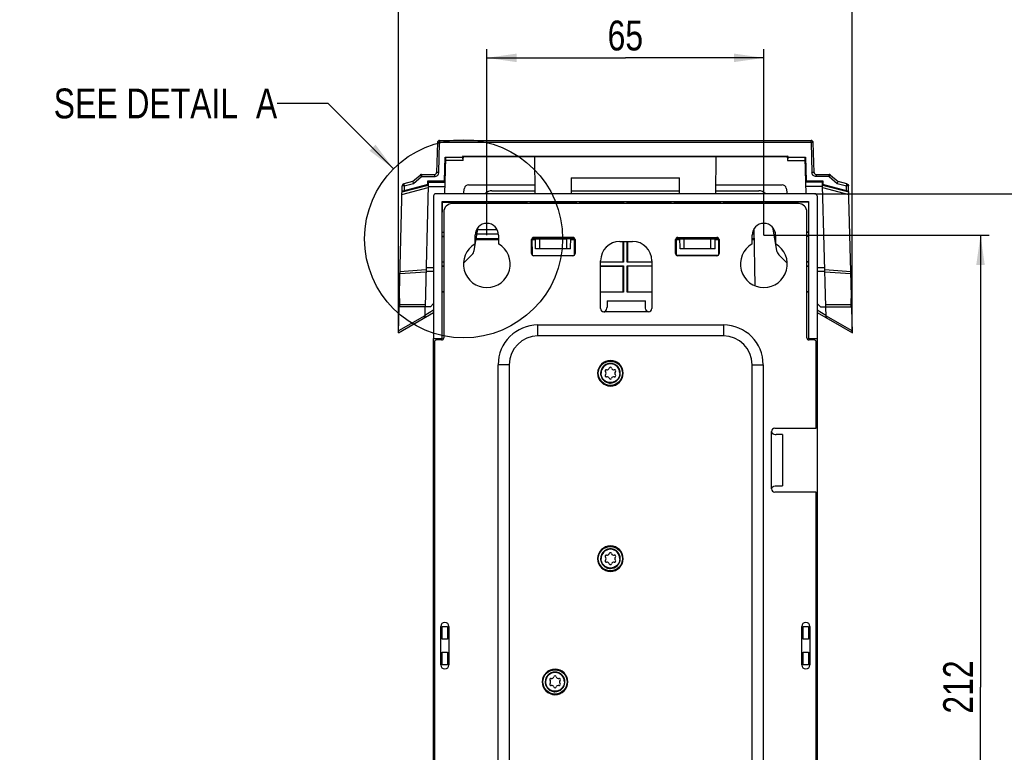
# Model space of a CAD drawing. Header units: millimetres. Extents: x 0 to 594, y 0 to 420.
# Tile 47 of 49: x 415 to 531, y 246 to 332. Entities that reach past the tile are written whole.
import ezdxf

# ---------------------------------------------------------------- set-up
doc = ezdxf.new("R2010")
doc.units = ezdxf.units.MM
doc.header["$LTSCALE"] = 32.67
doc.layers.get('0').update_dxf_attribs({"linetype": 'CONTINUOUS'})
doc.styles.get("Standard").update_dxf_attribs({"font": 'txt', "width": 0.8})
doc.dimstyles.new('DIMSTYLE_2', dxfattribs={"dimtxt": 3.5, "dimasz": 3.5, "dimexe": 1, "dimexo": 0, "dimgap": 0.875, "dimtad": 1, "dimlfac": 2, "dimdsep": 46, "dimtxsty": 'STANDARD', "dimblk": '_FILLED', "dimblk1": '_FILLED', "dimblk2": '_FILLED', "dimcen": 0.09, "dimclrt": 5, "dimadec": 0, "dimazin": 0, "dimtp": 0.5, "dimtm": 0.5, "dimtfac": 1, "dimtofl": 0, "dimtmove": 0, "dimatfit": 3, "dimldrblk": '_FILLED', "dimfxl": 1, "dimtolj": 1, "dimarcsym": 0})
doc.dimstyles.new('DIMSTYLE_3', dxfattribs={"dimtxt": 3.5, "dimasz": 3.5, "dimexe": 1, "dimexo": 0, "dimgap": 0.875, "dimtad": 1, "dimdec": 0, "dimlfac": 2, "dimdsep": 46, "dimtxsty": 'STANDARD', "dimblk": '_FILLED', "dimblk1": '_FILLED', "dimblk2": '_FILLED', "dimcen": 0.09, "dimclrt": 5, "dimadec": 0, "dimazin": 0, "dimtp": 0.5, "dimtm": 0.5, "dimtfac": 1, "dimtdec": 0, "dimtofl": 0, "dimtmove": 0, "dimatfit": 3, "dimldrblk": '_FILLED', "dimfxl": 1, "dimtolj": 1, "dimarcsym": 0})
doc.dimstyles.new('DIMSTYLE_4', dxfattribs={"dimtxt": 3.5, "dimasz": 3.5, "dimexe": 1, "dimexo": 0, "dimgap": 0.875, "dimtad": 1, "dimlfac": 2, "dimdsep": 46, "dimtxsty": 'STANDARD', "dimblk": '_FILLED', "dimblk1": '_FILLED', "dimblk2": '_FILLED', "dimcen": 0.09, "dimclrt": 5, "dimadec": 0, "dimazin": 0, "dimtp": 0.3, "dimtm": 0.3, "dimtfac": 1, "dimtofl": 0, "dimtmove": 0, "dimatfit": 3, "dimldrblk": '_FILLED', "dimfxl": 1, "dimtolj": 1, "dimarcsym": 0})
doc.dimstyles.new('DIMSTYLE_5', dxfattribs={"dimtxt": 3.5, "dimasz": 3.5, "dimexe": 1, "dimexo": 0, "dimgap": 0.875, "dimtad": 1, "dimdec": 0, "dimlfac": 2, "dimdsep": 46, "dimtxsty": 'STANDARD', "dimblk": '_FILLED', "dimblk1": '_FILLED', "dimblk2": '_FILLED', "dimcen": 0.09, "dimclrt": 5, "dimadec": 0, "dimazin": 0, "dimtp": 0.3, "dimtm": 0.3, "dimtfac": 1, "dimtdec": 0, "dimtofl": 0, "dimtmove": 0, "dimatfit": 3, "dimldrblk": '_FILLED', "dimfxl": 1, "dimtolj": 1, "dimarcsym": 0})
doc.dimstyles.get("Standard").update_dxf_attribs({"dimtxt": 3.5, "dimasz": 3.5, "dimexe": 1, "dimexo": 0, "dimtad": 1, "dimdsep": 46, "dimtxsty": 'STANDARD', "dimblk": '_FILLED', "dimblk1": '_FILLED', "dimblk2": '_FILLED', "dimcen": 0.09, "dimclrt": 5, "dimadec": 0, "dimazin": 0, "dimtol": 1, "dimtp": 0.01, "dimtm": 0.01, "dimtfac": 1, "dimtofl": 0, "dimtmove": 0, "dimatfit": 3, "dimldrblk": '_FILLED', "dimfxl": 1, "dimtolj": 1, "dimarcsym": 0})

# ---------------------------------------------------------------- blocks, each defined once
blk = doc.blocks.new('_FILLED')
at = {"color": 0, "linetype": 'BYBLOCK'}
blk.add_solid([(0, 0), (-1, 0.143), (-1, -0.143)], dxfattribs=at)
blk = doc.blocks.new('*D6')
at = {"color": 2, "linetype": 'CONTINUOUS'}
for p, q in [((508.3, 311.44), (539.96, 311.44)), ((538.96, 311.44), (538.96, 254.77)), ((538.96, 198.09), (538.96, 254.77)), ((500.43, 198.09), (539.96, 198.09))]:
    blk.add_line(p, q, dxfattribs=at)
at = {"color": 2, "linetype": 'CONTINUOUS', "xscale": 3.5, "yscale": 3.5, "zscale": 3.5}
for p, rotation in [((538.96, 311.44), 90), ((538.96, 198.09), 270)]:
    blk.add_blockref('_FILLED', p, dxfattribs=dict(at, rotation=rotation))
at = {"color": 5, "linetype": 'CONTINUOUS', "insert": (534.59, 254.77), "char_height": 3.5, "width": 8.4, "attachment_point": 2, "rotation": 90, "line_spacing_factor": 0.9}
blk.add_mtext('227', dxfattribs=at)
blk = doc.blocks.new('*D7')
at = {"color": 2, "linetype": 'CONTINUOUS'}
for p, q in [((502.3, 306.59), (528.72, 306.59)), ((527.72, 306.59), (527.72, 253.59)), ((527.72, 200.59), (527.72, 253.59)), ((502.3, 200.59), (528.72, 200.59))]:
    blk.add_line(p, q, dxfattribs=at)
at = {"color": 2, "linetype": 'CONTINUOUS', "xscale": 3.5, "yscale": 3.5, "zscale": 3.5}
for p, rotation in [((527.72, 306.59), 90), ((527.72, 200.59), 270)]:
    blk.add_blockref('_FILLED', p, dxfattribs=dict(at, rotation=rotation))
at = {"color": 5, "linetype": 'CONTINUOUS', "insert": (523.34, 253.59), "char_height": 3.5, "width": 8.4, "attachment_point": 2, "rotation": 90, "line_spacing_factor": 0.9}
blk.add_mtext('212', dxfattribs=at)
blk = doc.blocks.new('*D8')
at = {"color": 2, "linetype": 'CONTINUOUS'}
for p, q in [((469.8, 306.59), (469.8, 328.38)), ((502.3, 306.59), (502.3, 328.38)), ((469.8, 327.38), (486.05, 327.38)), ((502.3, 327.38), (486.05, 327.38))]:
    blk.add_line(p, q, dxfattribs=at)
at = {"color": 2, "linetype": 'CONTINUOUS', "xscale": 3.5, "yscale": 3.5, "zscale": 3.5, "rotation": 180}
blk.add_blockref('_FILLED', (469.8, 327.38), dxfattribs=at)
at = {"color": 2, "linetype": 'CONTINUOUS', "xscale": 3.5, "yscale": 3.5, "zscale": 3.5}
blk.add_blockref('_FILLED', (502.3, 327.38), dxfattribs=at)
at = {"color": 5, "linetype": 'CONTINUOUS', "insert": (486.05, 331.75), "char_height": 3.5, "width": 5.6, "attachment_point": 2, "line_spacing_factor": 0.9}
blk.add_mtext('65', dxfattribs=at)
blk = doc.blocks.new('*D9')
at = {"color": 2, "linetype": 'CONTINUOUS'}
for p, q in [((459.42, 295.12), (459.42, 338.16)), ((512.68, 295.12), (512.68, 338.16)), ((459.42, 337.16), (486.05, 337.16)), ((512.68, 337.16), (486.05, 337.16))]:
    blk.add_line(p, q, dxfattribs=at)
at = {"color": 2, "linetype": 'CONTINUOUS', "xscale": 3.5, "yscale": 3.5, "zscale": 3.5, "rotation": 180}
blk.add_blockref('_FILLED', (459.42, 337.16), dxfattribs=at)
at = {"color": 2, "linetype": 'CONTINUOUS', "xscale": 3.5, "yscale": 3.5, "zscale": 3.5}
blk.add_blockref('_FILLED', (512.68, 337.16), dxfattribs=at)
at = {"color": 5, "linetype": 'CONTINUOUS', "insert": (486.05, 341.54), "char_height": 3.5, "width": 8.4, "attachment_point": 2, "line_spacing_factor": 0.9}
blk.add_mtext('107', dxfattribs=at)

msp = doc.modelspace()

# ---------------------------------------------------------------- linework, layer by layer
at = {"color": 9, "linetype": 'CONTINUOUS'}
for p, q in [((464.2535, 317.6932), (464.2535, 317.4476)), ((507.8499, 317.4476), (507.8499, 317.6932)), ((464.1615, 313.9345), (464.2535, 317.4476)), ((507.8499, 317.4476), (464.2535, 317.4476)), ((507.8499, 317.4476), (507.9419, 313.9345)), ((461.2039, 312.6616), (462.1425, 313.4476)), ((462.1425, 313.6931), (462.1425, 313.4476)), ((462.1425, 313.4476), (463.6617, 313.4476)), ((463.6617, 313.6931), (463.6617, 313.4476)), ((508.4417, 313.6931), (508.4417, 313.4476)), ((509.9608, 313.4476), (508.4417, 313.4476)), ((509.9608, 313.4476), (509.9608, 313.6931)), ((509.9608, 313.4476), (510.8995, 312.6616)), ((459.844, 311.3559), (462.9172, 312.1625)), ((462.9244, 312.4158), (459.8506, 311.609)), ((460.1206, 312.3713), (460.1055, 311.7965)), ((460.1206, 312.3713), (461.2039, 312.6616)), ((462.9207, 312.2974), (464.8683, 312.2974)), ((462.9347, 312.818), (464.8823, 312.818)), ((509.1687, 312.818), (507.221, 312.818)), ((509.1827, 312.2974), (507.2351, 312.2974)), ((512.2528, 311.609), (509.1792, 312.4157)), ((509.1861, 312.1625), (512.2594, 311.3559)), ((510.8995, 312.6616), (511.9828, 312.3713)), ((511.9979, 311.7965), (511.9828, 312.3713)), ((479.6431, 306.2262), (475.5104, 306.2262)), ((476.0209, 304.9932), (476.0107, 306.159)), ((479.1427, 306.159), (479.1325, 304.9932)), ((492.4604, 306.2262), (496.5931, 306.2262)), ((492.9709, 304.9932), (492.9607, 306.159)), ((496.0825, 304.9932), (496.0927, 306.159)), ((463.5517, 302.7427), (462.6693, 302.7427)), ((509.4341, 302.7427), (508.5517, 302.7427)), ((459.6009, 302.0731), (462.6579, 302.3019)), ((462.6633, 302.5083), (459.6063, 302.2795)), ((463.5517, 302.3162), (462.6581, 302.3162)), ((509.4453, 302.3162), (508.5517, 302.3162)), ((512.4971, 302.2795), (509.4401, 302.5083)), ((509.4455, 302.3019), (512.5025, 302.0731)), ((462.5564, 298.4306), (459.5979, 298.4306)), ((512.5055, 298.4306), (509.5469, 298.4306)), ((462.5124, 297.1412), (459.4251, 295.3588)), ((463.5517, 297.7782), (462.5132, 297.1787)), ((488.7767, 297.5932), (483.5267, 297.5932)), ((509.5901, 297.1787), (508.5517, 297.7782)), ((512.6783, 295.3588), (509.591, 297.1412)), ((475.8017, 294.7627), (475.8017, 296.0617)), ((475.8017, 296.0617), (497.5517, 296.0617)), ((497.5517, 296.0617), (497.5517, 294.7627)), ((471.1332, 213.8932), (471.1332, 291.3932)), ((472.4322, 291.3932), (471.1332, 291.3932)), ((500.9212, 291.3932), (502.2202, 291.3932)), ((502.2202, 291.3932), (502.2202, 213.8932)), ((503.2017, 276.8182), (503.2017, 283.5682))]:
    msp.add_line(p, q, dxfattribs=at)
at = {"color": 7, "linetype": 'CONTINUOUS'}
for p, q in [((464.2535, 317.6932), (507.8499, 317.6932)), ((464.0036, 317.4498), (463.9116, 313.9367)), ((508.1918, 313.9367), (508.0998, 317.4498)), ((464.8308, 312.9519), (464.9049, 315.7347)), ((464.9558, 315.6258), (464.8829, 312.8405)), ((464.9049, 315.7347), (464.9558, 315.6258)), ((464.9049, 315.7347), (466.959, 315.7347)), ((467.0343, 315.3609), (464.9471, 315.3609)), ((467.0001, 315.8476), (466.959, 315.7347)), ((467.0387, 315.4616), (466.959, 315.7347)), ((467.0517, 315.7932), (467.0001, 315.8476)), ((467.0001, 315.8476), (505.1033, 315.8476)), ((467.0343, 315.3609), (467.0387, 315.4616)), ((467.0387, 315.4616), (467.0517, 315.7932)), ((467.0517, 315.7932), (505.0517, 315.7932)), ((475.4647, 311.4432), (475.4267, 315.7932)), ((496.6767, 315.7932), (496.6387, 311.4432)), ((505.1033, 315.8476), (505.0517, 315.7932)), ((505.0517, 315.7932), (505.0647, 315.4616)), ((505.1444, 315.7347), (505.0647, 315.4616)), ((505.0647, 315.4616), (505.0691, 315.3609)), ((505.0691, 315.3609), (507.1562, 315.3609)), ((505.1444, 315.7347), (505.1033, 315.8476)), ((505.1444, 315.7347), (507.1985, 315.7347)), ((507.1985, 315.7347), (507.1476, 315.6258)), ((507.2205, 312.8405), (507.1476, 315.6258)), ((507.1985, 315.7347), (507.2726, 312.9519)), ((461.0858, 312.8843), (461.982, 313.6348)), ((462.1425, 313.6931), (463.6617, 313.6931)), ((479.7049, 313.2932), (479.6887, 311.4432)), ((479.7049, 313.2932), (492.3985, 313.2932)), ((492.4147, 311.4432), (492.3985, 313.2932)), ((508.4417, 313.6931), (509.9608, 313.6931)), ((510.1213, 313.6348), (511.0176, 312.8843)), ((459.4188, 295.1165), (459.8706, 312.3735)), ((461.0858, 312.8843), (460.0559, 312.6083)), ((462.8721, 312.5378), (460.1055, 311.7965)), ((462.924, 312.4157), (462.5502, 298.1929)), ((462.8721, 312.5378), (462.8832, 312.9519)), ((462.8721, 312.5378), (462.9247, 312.44)), ((462.8832, 312.9519), (462.9352, 312.8405)), ((462.8832, 312.9519), (464.8308, 312.9519)), ((462.9352, 312.8405), (462.9248, 312.44)), ((464.8308, 312.9519), (464.8828, 312.8405)), ((464.8821, 312.818), (464.8458, 311.4432)), ((467.064, 311.4432), (467.1763, 312.08)), ((467.6687, 312.4932), (475.4555, 312.4932)), ((496.6479, 312.4932), (504.4347, 312.4932)), ((504.9271, 312.08), (505.0394, 311.4432)), ((507.2726, 312.9519), (507.2205, 312.8405)), ((507.221, 312.818), (507.2208, 312.8405)), ((507.2575, 311.4432), (507.2213, 312.818)), ((507.2726, 312.9519), (509.2202, 312.9519)), ((509.1681, 312.8405), (509.2202, 312.9519)), ((509.1786, 312.44), (509.1681, 312.8405)), ((509.2312, 312.5378), (509.1786, 312.44)), ((509.5532, 298.1929), (509.1794, 312.4157)), ((509.2202, 312.9519), (509.2312, 312.5378)), ((511.9979, 311.7965), (509.2312, 312.5378)), ((512.0475, 312.6083), (511.0176, 312.8843)), ((512.6846, 295.1165), (512.2327, 312.3735)), ((463.5517, 311.1932), (463.5517, 294.4639)), ((508.3017, 311.4432), (463.8017, 311.4432)), ((470.3908, 311.7932), (475.4616, 311.7932)), ((479.6918, 311.7932), (492.4116, 311.7932)), ((496.6418, 311.7932), (501.7126, 311.7932)), ((508.5517, 311.1932), (508.5517, 294.4639)), ((464.5517, 294.4679), (464.5517, 310.5218)), ((464.5517, 310.5218), (464.5648, 310.4432)), ((464.5517, 310.5218), (507.5517, 310.5218)), ((464.5648, 310.4432), (464.5648, 309.2932)), ((464.5648, 310.4432), (469.5517, 310.4432)), ((506.3517, 310.2932), (465.7517, 310.2932)), ((469.5517, 310.4432), (469.591, 310.4825)), ((469.5517, 310.4432), (469.5517, 310.2932)), ((469.591, 310.4825), (469.591, 310.2932)), ((470.0124, 310.4825), (469.591, 310.4825)), ((470.0124, 310.2932), (470.0124, 310.4825)), ((470.0124, 310.4825), (470.0517, 310.4432)), ((470.0517, 310.4432), (470.0517, 310.2932)), ((470.0517, 310.4432), (474.4517, 310.4432)), ((474.4517, 310.4432), (474.491, 310.4825)), ((474.4517, 310.4432), (474.4517, 310.2932)), ((474.491, 310.4825), (474.491, 310.2932)), ((474.9124, 310.4825), (474.491, 310.4825)), ((474.9124, 310.2932), (474.9124, 310.4825)), ((474.9124, 310.4825), (474.9517, 310.4432)), ((474.9517, 310.4432), (474.9517, 310.2932)), ((474.9517, 310.4432), (480.2517, 310.4432)), ((480.2517, 310.4432), (480.291, 310.4825)), ((480.2517, 310.4432), (480.2517, 310.2932)), ((480.291, 310.4825), (480.291, 310.2932)), ((480.7124, 310.4825), (480.291, 310.4825)), ((480.7124, 310.2932), (480.7124, 310.4825)), ((480.7124, 310.4825), (480.7517, 310.4432)), ((480.7517, 310.4432), (480.7517, 310.2932)), ((480.7517, 310.4432), (485.8017, 310.4432)), ((485.8017, 310.4432), (485.841, 310.4825)), ((485.8017, 310.4432), (485.8017, 310.2932)), ((485.841, 310.4825), (485.841, 310.2932)), ((486.2624, 310.4825), (485.841, 310.4825)), ((486.2624, 310.2932), (486.2624, 310.4825)), ((486.2624, 310.4825), (486.3017, 310.4432)), ((486.3017, 310.4432), (486.3017, 310.2932)), ((486.3017, 310.4432), (491.3517, 310.4432)), ((491.3517, 310.4432), (491.391, 310.4825)), ((491.3517, 310.4432), (491.3517, 310.2932)), ((491.391, 310.4825), (491.391, 310.2932)), ((491.8124, 310.4825), (491.391, 310.4825)), ((491.8124, 310.2932), (491.8124, 310.4825)), ((491.8124, 310.4825), (491.8517, 310.4432)), ((491.8517, 310.4432), (491.8517, 310.2932)), ((491.8517, 310.4432), (497.1517, 310.4432)), ((497.1517, 310.4432), (497.191, 310.4825)), ((497.1517, 310.4432), (497.1517, 310.2932)), ((497.191, 310.4825), (497.191, 310.2932)), ((497.6124, 310.4825), (497.191, 310.4825)), ((497.6124, 310.2932), (497.6124, 310.4825)), ((497.6124, 310.4825), (497.6517, 310.4432)), ((497.6517, 310.4432), (497.6517, 310.2932)), ((497.6517, 310.4432), (502.0517, 310.4432)), ((502.0517, 310.4432), (502.091, 310.4825)), ((502.0517, 310.4432), (502.0517, 310.2932)), ((502.091, 310.4825), (502.091, 310.2932)), ((502.5124, 310.4825), (502.091, 310.4825)), ((502.5124, 310.2932), (502.5124, 310.4825)), ((502.5517, 310.4432), (502.5124, 310.4825)), ((502.5517, 310.4432), (502.5517, 310.2932)), ((507.5386, 310.4432), (502.5517, 310.4432)), ((507.5386, 310.4432), (507.5517, 310.5218)), ((507.5386, 310.4432), (507.5386, 309.2932)), ((507.5517, 310.5218), (507.5517, 294.4679)), ((464.7517, 309.2932), (464.7517, 294.5432)), ((507.3517, 294.5432), (507.3517, 309.2932)), ((468.319, 304.802), (468.7983, 307.5205)), ((501.2936, 300.6555), (501.1768, 307.3513)), ((503.3053, 307.5192), (503.7844, 304.802)), ((464.7517, 306.9039), (464.5582, 306.9039)), ((464.5582, 306.4825), (464.7517, 306.4825)), ((464.5648, 306.9432), (464.7517, 306.9432)), ((464.5648, 306.4432), (464.7517, 306.4432)), ((468.4267, 305.5748), (468.4267, 306.5932)), ((468.5537, 306.1931), (471.171, 306.1932)), ((471.1714, 306.7091), (468.6448, 306.709)), ((468.7473, 307.2455), (470.9891, 307.2437)), ((471.1767, 306.5932), (471.1767, 305.5748)), ((475.0996, 306.2078), (475.1014, 304.2769)), ((475.0996, 306.1933), (475.3009, 306.1934)), ((479.9866, 306.2954), (475.2168, 306.2954)), ((475.3009, 306.1934), (475.5091, 306.1934)), ((475.3017, 306.3182), (479.9017, 306.3182)), ((475.5209, 304.9932), (475.5096, 306.2954)), ((476.0107, 306.159), (479.1427, 306.159)), ((479.6324, 304.9932), (479.6438, 306.2954)), ((479.6412, 306.1934), (479.8998, 306.1934)), ((479.8998, 306.1934), (480.1021, 306.1934)), ((480.102, 304.2768), (480.1038, 306.2078)), ((491.9996, 306.2078), (492.0014, 304.2769)), ((492.0071, 306.1925), (492.2094, 306.1925)), ((492.1168, 306.2954), (496.8866, 306.2954)), ((492.2017, 306.3182), (496.8017, 306.3182)), ((492.2094, 306.1925), (492.4684, 306.1925)), ((492.4709, 304.9932), (492.4596, 306.2954)), ((492.9607, 306.159), (496.0927, 306.159)), ((496.5824, 304.9932), (496.5938, 306.2954)), ((496.5954, 306.192), (496.8036, 306.192)), ((496.8036, 306.192), (497.005, 306.192)), ((497.002, 304.2768), (497.0038, 306.2078)), ((500.9267, 305.5748), (500.9267, 306.5932)), ((501.2015, 306.7071), (500.9372, 306.7071)), ((500.9375, 306.1917), (501.2105, 306.1917)), ((501.185, 307.2483), (501.1237, 307.2482)), ((503.6767, 306.5932), (503.6767, 305.5748)), ((507.5386, 306.9432), (507.3517, 306.9432)), ((507.5451, 306.9039), (507.3517, 306.9039)), ((507.3517, 306.4825), (507.5451, 306.4825)), ((507.5386, 306.4432), (507.3517, 306.4432)), ((471.1636, 306.032), (468.5198, 306.0316)), ((475.0517, 304.4182), (475.0517, 306.0682)), ((475.504, 306.0325), (475.0926, 306.0325)), ((479.6324, 304.9932), (475.5209, 304.9932)), ((480.1026, 306.0328), (479.6423, 306.0328)), ((480.1517, 306.0682), (480.1517, 304.4182)), ((485.4017, 305.8432), (486.9017, 305.8432)), ((485.8017, 303.4432), (485.8017, 305.8432)), ((485.841, 305.8432), (485.841, 303.4039)), ((486.2624, 303.4039), (486.2624, 305.8432)), ((486.3017, 305.8432), (486.3017, 303.4432)), ((491.9517, 304.4182), (491.9517, 306.0682)), ((492.4642, 306.0315), (492.0046, 306.0316)), ((496.5824, 304.9932), (492.4709, 304.9932)), ((497.018, 306.0305), (496.6056, 306.0306)), ((497.0517, 306.0682), (497.0517, 304.4182)), ((501.2253, 306.0297), (500.95, 306.0297)), ((468.0413, 304.2686), (467.0654, 303.2928)), ((475.2097, 304.193), (479.9938, 304.193)), ((479.9017, 304.1682), (475.3017, 304.1682)), ((496.8938, 304.193), (492.1097, 304.193)), ((496.8017, 304.1682), (492.2017, 304.1682)), ((505.038, 303.2927), (504.0621, 304.2686)), ((464.7517, 303.4039), (464.5582, 303.4039)), ((464.5582, 302.9825), (464.7517, 302.9825)), ((464.5648, 303.4432), (464.7517, 303.4432)), ((464.5648, 302.9432), (464.7517, 302.9432)), ((483.1517, 297.9682), (483.1517, 303.5932)), ((483.1517, 303.4432), (485.8017, 303.4432)), ((485.841, 303.4039), (483.1517, 303.4039)), ((483.1517, 302.9825), (485.841, 302.9825)), ((483.1517, 302.9432), (485.8017, 302.9432)), ((485.8017, 303.4432), (485.841, 303.4039)), ((485.8017, 302.9432), (485.841, 302.9825)), ((485.8017, 299.9301), (485.8017, 302.9432)), ((485.841, 302.9825), (485.841, 299.8908)), ((486.3017, 303.4432), (486.2624, 303.4039)), ((489.1517, 303.4039), (486.2624, 303.4039)), ((486.2624, 299.8908), (486.2624, 302.9825)), ((486.3017, 302.9432), (486.2624, 302.9825)), ((486.2624, 302.9825), (489.1517, 302.9825)), ((486.3017, 303.4432), (489.1517, 303.4432)), ((486.3017, 302.9432), (486.3017, 299.9301)), ((489.1517, 302.9432), (486.3017, 302.9432)), ((489.1517, 303.5932), (489.1517, 297.9682)), ((507.5386, 303.4432), (507.3517, 303.4432)), ((507.5451, 303.4039), (507.3517, 303.4039)), ((507.3517, 302.9825), (507.5451, 302.9825)), ((507.3517, 302.9432), (507.5386, 302.9432)), ((459.6041, 298.1932), (459.5517, 300.1932)), ((464.7517, 299.8908), (464.5582, 299.8908)), ((464.7517, 299.9301), (464.5648, 299.9301)), ((483.1517, 299.9301), (485.8017, 299.9301)), ((485.841, 299.8908), (483.1517, 299.8908)), ((485.8017, 299.9301), (485.841, 299.8908)), ((486.3017, 299.9301), (486.2624, 299.8908)), ((489.1517, 299.8908), (486.2624, 299.8908)), ((486.3017, 299.9301), (489.1517, 299.9301)), ((507.5386, 299.9301), (507.3517, 299.9301)), ((507.5451, 299.8908), (507.3517, 299.8908)), ((512.5517, 300.1932), (512.4993, 298.1932)), ((463.1768, 298.1933), (459.6041, 298.1932)), ((462.5399, 298.1932), (462.5096, 297.0365)), ((463.5374, 298.5539), (463.1768, 298.1933)), ((483.9017, 298.8922), (483.9017, 298.1486)), ((483.9017, 298.8922), (488.4017, 298.8922)), ((488.4017, 298.1486), (488.4017, 298.8922)), ((508.9266, 298.1935), (508.566, 298.5539)), ((508.9266, 298.1935), (512.4993, 298.1932)), ((509.5938, 297.0365), (509.5634, 298.194)), ((459.4188, 295.1165), (463.5517, 297.5026)), ((508.5517, 297.5026), (512.6846, 295.1165)), ((497.5517, 294.7627), (475.8017, 294.7627)), ((463.5517, 294.4694), (464.5517, 294.4694)), ((463.5517, 203.9432), (463.5517, 294.4487)), ((464.5582, 294.4432), (463.5517, 294.4432)), ((463.6517, 294.0432), (463.6517, 199.0932)), ((464.5017, 294.2932), (463.9017, 294.2932)), ((464.5561, 294.4519), (464.5582, 294.4432)), ((507.5473, 294.452), (507.5451, 294.4432)), ((508.5517, 294.4432), (507.5451, 294.4432)), ((507.5517, 294.4694), (508.5517, 294.4694)), ((508.2017, 294.2932), (507.6017, 294.2932)), ((508.4517, 283.9432), (508.4517, 294.0432)), ((508.5517, 294.4459), (508.5517, 203.9432)), ((472.4322, 291.3932), (472.4322, 213.8932)), ((500.9212, 213.8932), (500.9212, 291.3932)), ((503.5767, 283.9432), (508.4517, 283.9432)), ((504.5007, 283.1932), (503.7571, 283.1932)), ((504.5007, 283.1932), (504.5007, 277.1932)), ((508.4517, 276.4432), (503.5767, 276.4432)), ((503.7571, 277.1932), (504.5007, 277.1932)), ((508.4517, 199.0932), (508.4517, 276.4432)), ((464.4017, 256.1932), (464.4017, 260.6932)), ((464.5517, 259.1932), (464.5517, 260.6971)), ((464.5713, 259.1932), (464.5713, 260.6932)), ((464.5713, 260.6932), (465.2017, 260.6932)), ((465.2017, 260.6932), (465.2017, 259.1932)), ((465.3517, 260.6932), (465.3517, 256.1932)), ((506.7517, 256.1932), (506.7517, 260.6932)), ((506.9017, 259.1932), (506.9017, 260.6932)), ((506.9017, 260.6932), (507.5321, 260.6932)), ((507.5321, 260.6932), (507.5321, 259.1932)), ((507.5517, 260.6971), (507.5517, 259.1932)), ((507.7017, 260.6932), (507.7017, 256.1932)), ((465.2017, 259.1932), (464.5713, 259.1932)), ((507.5321, 259.1932), (506.9017, 259.1932)), ((464.5517, 256.1893), (464.5517, 257.6932)), ((464.5713, 256.1932), (464.5713, 257.6932)), ((464.5713, 257.6932), (465.2017, 257.6932)), ((465.2017, 257.6932), (465.2017, 256.1932)), ((506.9017, 256.1932), (506.9017, 257.6932)), ((506.9017, 257.6932), (507.5321, 257.6932)), ((507.5321, 257.6932), (507.5321, 256.1932)), ((507.5517, 257.6932), (507.5517, 256.1893)), ((465.2017, 256.1932), (464.5713, 256.1932)), ((507.5321, 256.1932), (506.9017, 256.1932))]:
    msp.add_line(p, q, dxfattribs=at)
at = {"color": 2, "linetype": 'CONTINUOUS'}
msp.add_circle((467.0768, 306.1587), 11.6188, dxfattribs=at)
at = {"color": 9, "linetype": 'CONTINUOUS'}
for centre in [(484.3017, 290.3932), (484.3017, 268.6432), (477.8017, 254.1932)]:
    msp.add_circle(centre, 1.421, dxfattribs=at)
at = {"color": 7, "linetype": 'CONTINUOUS'}
for centre, radius, start, end in [((464.2535, 317.4432), 0.25, 90, 178.499335), ((507.8499, 317.4432), 0.25, 1.500838, 90), ((462.1426, 313.4428), 0.2502, 122.678703, 129.911392), ((463.6616, 313.9431), 0.25, 270.002888, 358.532875), ((508.4417, 313.9431), 0.25, 181.467261, 269.99696), ((509.9608, 313.4428), 0.2502, 50.088616, 57.32124), ((460.1201, 312.367), 0.2495, 105.052846, 178.51808), ((467.6687, 311.9932), 0.5, 90, 170), ((504.4347, 311.9932), 0.5, 10, 90), ((463.8017, 311.1932), 0.25, 90, 180), ((470.3908, 310.7932), 1, 90, 138.710751), ((501.7126, 310.7932), 1, 41.289249, 90), ((508.3017, 311.1932), 0.25, 0, 90), ((465.7517, 309.2932), 1, 90, 180), ((506.3517, 309.2932), 1, 0, 90), ((469.8017, 306.5932), 1.375, 0, 180), ((502.3017, 306.5932), 1.375, 0, 180), ((475.3017, 306.0682), 0.25, 90, 180), ((479.9017, 306.0682), 0.25, 0, 90), ((492.2017, 306.0682), 0.25, 90, 180), ((496.8017, 306.0682), 0.25, 0, 90), ((469.8017, 303.1932), 2.75, 120, 60), ((485.4017, 303.5932), 2.25, 90, 180), ((486.9017, 303.5932), 2.25, 0, 90), ((502.3017, 303.1932), 2.75, 120, 60), ((467.3342, 304.9757), 1, 315, 350), ((475.3017, 304.4182), 0.25, 180, 270), ((479.9017, 304.4182), 0.25, 270, 360), ((492.2017, 304.4182), 0.25, 180, 270), ((496.8017, 304.4182), 0.25, 270, 360), ((504.7692, 304.9757), 1, 190, 225), ((462.2598, 297.0454), 0.25, 299.958352, 358.054655), ((483.5267, 297.9682), 0.375, 180, 270), ((488.7767, 297.9682), 0.375, 270, 360), ((509.8436, 297.0454), 0.25, 181.920236, 239.994178), ((475.8017, 291.3932), 3.3695, 90, 180), ((497.5517, 291.3932), 3.3695, 0, 90), ((463.9017, 294.0432), 0.25, 90, 180), ((464.5017, 294.5432), 0.25, 270, 360), ((507.6017, 294.5432), 0.25, 180, 270), ((508.2017, 294.0432), 0.25, 0, 90), ((484.3017, 290.3932), 1.5, 0, 179.562895), ((484.3017, 290.3932), 1.1, 0.012433, 179.382845), ((484.3017, 290.9532), 0.14, 16.229969, 163.770031), ((484.3017, 290.3932), 1.5, 180, 359.562895), ((483.8167, 290.6732), 0.14, 76.229969, 223.770031), ((483.8167, 290.1132), 0.14, 136.229969, 283.770031), ((483.5244, 290.3932), 0.2648, 316.229969, 43.770031), ((483.9131, 291.0663), 0.2648, 256.229969, 343.770031), ((483.9131, 289.7201), 0.2648, 16.229969, 103.770031), ((484.6903, 291.0663), 0.2648, 196.229969, 283.770031), ((484.6903, 289.7201), 0.2648, 76.229969, 163.770031), ((484.7867, 290.6732), 0.14, 316.229969, 103.770031), ((484.7867, 290.1132), 0.14, 256.229969, 43.770031), ((485.079, 290.3932), 0.2648, 136.229969, 223.770031), ((484.3017, 289.8332), 0.14, 196.229969, 343.770031), ((503.5767, 283.5682), 0.375, 90, 180), ((503.5767, 276.8182), 0.375, 180, 270), ((484.3017, 268.6432), 1.5, 0, 179.562895), ((484.3017, 268.6432), 1.1, 0.012433, 179.382845), ((483.9131, 269.3163), 0.2648, 256.229969, 343.770031), ((484.3017, 269.2032), 0.14, 16.229969, 163.770031), ((484.6903, 269.3163), 0.2648, 196.229969, 283.770031), ((484.3017, 268.6432), 1.5, 180, 359.562895), ((483.8167, 268.9232), 0.14, 76.229969, 223.770031), ((483.8167, 268.3632), 0.14, 136.229969, 283.770031), ((483.5244, 268.6432), 0.2648, 316.229969, 43.770031), ((483.9131, 267.9701), 0.2648, 16.229969, 103.770031), ((484.3017, 268.0832), 0.14, 196.229969, 343.770031), ((484.6903, 267.9701), 0.2648, 76.229969, 163.770031), ((484.7867, 268.9232), 0.14, 316.229969, 103.770031), ((484.7867, 268.3632), 0.14, 256.229969, 43.770031), ((485.079, 268.6432), 0.2648, 136.229969, 223.770031), ((464.8767, 260.6932), 0.475, 0, 180), ((507.2267, 260.6932), 0.475, 0, 180), ((464.8767, 256.1932), 0.475, 180, 360), ((477.8017, 254.1932), 1.5, 0, 179.562895), ((477.8017, 254.1932), 1.1, 0.012433, 179.382845), ((507.2267, 256.1932), 0.475, 180, 360), ((477.8017, 254.1932), 1.5, 180, 359.562895), ((477.3167, 254.4732), 0.14, 76.229969, 223.770031), ((477.0244, 254.1932), 0.2648, 316.229969, 43.770031), ((477.4131, 254.8663), 0.2648, 256.229969, 343.770031), ((477.8017, 254.7532), 0.14, 16.229969, 163.770031), ((478.1903, 254.8663), 0.2648, 196.229969, 283.770031), ((478.2867, 254.4732), 0.14, 316.229969, 103.770031), ((478.579, 254.1932), 0.2648, 136.229969, 223.770031), ((477.3167, 253.9132), 0.14, 136.229969, 283.770031), ((477.4131, 253.5201), 0.2648, 16.229969, 103.770031), ((477.8017, 253.6332), 0.14, 196.229969, 343.770031), ((478.1903, 253.5201), 0.2648, 76.229969, 163.770031), ((478.2867, 253.9132), 0.14, 256.229969, 43.770031)]:
    msp.add_arc(centre, radius, start, end, dxfattribs=at)
at = {"color": 9, "linetype": 'CONTINUOUS'}
for centre, radius, start, end in [((463.6592, 313.9502), 0.5036, 314.240242, 327.45038), ((463.6772, 313.9385), 0.4821, 327.477925, 336.445582), ((463.5862, 313.9603), 0.5758, 352.207335, 357.431535), ((508.2684, 301.6344), 12.3044, 90.916174, 91.520325), ((508.4921, 313.9562), 0.5507, 182.26124, 187.683692), ((508.4303, 313.941), 0.4869, 203.441096, 212.46511), ((508.444, 313.9499), 0.5032, 212.484297, 225.731228), ((524.6234, 301.1722), 19.1226, 139.68819, 140.064212), ((512.3133, 299.907), 12.4686, 90.944946, 91.518854), ((475.8017, 291.3932), 4.6685, 90, 180), ((497.5517, 291.3932), 4.6685, 0, 90)]:
    msp.add_arc(centre, radius, start, end, dxfattribs=at)
at = {"color": 7, "linetype": 'CONTINUOUS'}
msp.add_ellipse((460.1054, 311.7877), major_axis=(0.2518, 0.0676), ratio=0.03232436, start_param=1.56166818, end_param=3.13200766, dxfattribs=at)
at = {"color": 9, "linetype": 'CONTINUOUS'}
for points, knots in [([(464.2535, 317.4476), (464.2217, 317.4484), (464.163, 317.4496), (464.093, 317.4512), (464.049, 317.4507), (464.0243, 317.452), (464.0137, 317.4491), (464.0036, 317.4514), (464.0036, 317.4498)], [0, 0, 0, 0, 0.38203574, 0.70690408, 0.83117209, 0.92336445, 0.98029552, 1, 1, 1, 1]), ([(508.0998, 317.4498), (508.0998, 317.4514), (508.0897, 317.4491), (508.0791, 317.452), (508.0544, 317.4507), (508.0104, 317.4512), (507.9404, 317.4496), (507.8817, 317.4484), (507.8499, 317.4476)], [0, 0, 0, 0, 0.01970479, 0.07663658, 0.16883022, 0.29310047, 0.61796738, 1, 1, 1, 1]), ([(462.0028, 313.6122), (461.9998, 313.6156), (461.9954, 313.6196), (461.9804, 313.6401), (461.982, 313.6348)], [0, 0, 0, 0, 0.45139862, 1, 1, 1, 1]), ([(462.1425, 313.4476), (462.1287, 313.4642), (462.0823, 313.5192), (462.0359, 313.5742), (462.0028, 313.6122)], [0, 0, 0, 0, 0.30047865, 1, 1, 1, 1]), ([(464.1615, 313.9345), (464.1297, 313.9353), (464.071, 313.9365), (464.0011, 313.9381), (463.957, 313.9376), (463.9324, 313.9389), (463.9217, 313.9361), (463.9116, 313.9383), (463.9116, 313.9367)], [0, 0, 0, 0, 0.38194949, 0.70665254, 0.83088948, 0.92310929, 0.98019812, 1, 1, 1, 1]), ([(508.1918, 313.9367), (508.1917, 313.9394), (508.1747, 313.9349), (508.1571, 313.9398), (508.1166, 313.9371), (508.0883, 313.9375), (508.0716, 313.9373)], [0, 0, 0, 0, 0.06899965, 0.26776989, 0.58477396, 1, 1, 1, 1]), ([(510.1213, 313.6348), (510.1244, 313.6445), (510.0722, 313.5723), (510.0612, 313.5665), (510.0417, 313.5435)], [0, 0, 0, 0, 0.25352302, 1, 1, 1, 1]), ([(460.1206, 312.3713), (460.0887, 312.3721), (460.0301, 312.3733), (459.9601, 312.3749), (459.916, 312.3744), (459.8914, 312.3757), (459.8808, 312.3729), (459.8707, 312.3751), (459.8706, 312.3735)], [0, 0, 0, 0, 0.38203209, 0.70689882, 0.83116908, 0.92336278, 0.98029471, 1, 1, 1, 1]), ([(460.0559, 312.6083), (460.0529, 312.631), (460.0961, 312.4498), (460.1053, 312.4283), (460.1206, 312.3713)], [0, 0, 0, 0, 0.27945396, 1, 1, 1, 1]), ([(511.9828, 312.3713), (511.9981, 312.4283), (512.0073, 312.4498), (512.0505, 312.631), (512.0475, 312.6083)], [0, 0, 0, 0, 0.7205458, 1, 1, 1, 1]), ([(512.2327, 312.3735), (512.2327, 312.3764), (512.2149, 312.3716), (512.1966, 312.3767), (512.1544, 312.3738), (512.125, 312.3743), (512.1077, 312.374)], [0, 0, 0, 0, 0.06917368, 0.2684767, 0.58593544, 1, 1, 1, 1]), ([(485.4547, 290.3932), (485.4546, 290.5432), (485.3948, 290.8464), (485.1382, 291.2296), (484.7545, 291.4861), (484.3019, 291.5765), (483.8486, 291.4853), (483.3445, 291.1525), (483.1388, 290.6872), (483.1486, 290.3932)], [0, 0, 0, 0, 0.12560904, 0.25119365, 0.37679415, 0.50239618, 0.62797835, 0.75362379, 1, 1, 1, 1]), ([(483.1486, 290.3932), (483.1486, 290.2437), (483.2083, 289.9416), (483.463, 289.5591), (483.845, 289.3026), (484.4378, 289.1792), (485.1972, 289.4787), (485.4546, 290.0872), (485.4547, 290.3802)], [0, 0, 0, 0, 0.12623476, 0.25243875, 0.37866229, 0.50488163, 0.75251618, 1, 1, 1, 1]), ([(485.4547, 268.6432), (485.4546, 268.7932), (485.3948, 269.0964), (485.1382, 269.4796), (484.7545, 269.7361), (484.3019, 269.8265), (483.8486, 269.7353), (483.3445, 269.4025), (483.1388, 268.9372), (483.1486, 268.6432)], [0, 0, 0, 0, 0.12560904, 0.25119365, 0.37679415, 0.50239618, 0.62797835, 0.75362379, 1, 1, 1, 1]), ([(483.1486, 268.6432), (483.1486, 268.4937), (483.2083, 268.1916), (483.463, 267.8091), (483.845, 267.5526), (484.4378, 267.4292), (485.1972, 267.7287), (485.4546, 268.3372), (485.4547, 268.6302)], [0, 0, 0, 0, 0.12623476, 0.25243875, 0.37866229, 0.50488163, 0.75251618, 1, 1, 1, 1]), ([(478.9547, 254.1932), (478.9546, 254.3432), (478.8948, 254.6464), (478.6382, 255.0296), (478.2545, 255.2861), (477.8019, 255.3765), (477.3486, 255.2853), (476.8445, 254.9525), (476.6388, 254.4872), (476.6486, 254.1932)], [0, 0, 0, 0, 0.12560904, 0.25119365, 0.37679415, 0.50239618, 0.62797835, 0.75362379, 1, 1, 1, 1]), ([(476.6486, 254.1932), (476.6486, 254.0437), (476.7083, 253.7416), (476.963, 253.3591), (477.345, 253.1026), (477.9378, 252.9792), (478.6972, 253.2787), (478.9546, 253.8872), (478.9547, 254.1802)], [0, 0, 0, 0, 0.12623476, 0.25243875, 0.37866229, 0.50488163, 0.75251618, 1, 1, 1, 1])]:
    msp.add_open_spline(points, degree=3, knots=knots, dxfattribs=at)
at = {"color": 7, "linetype": 'CONTINUOUS'}
for points in [[(462.1425, 313.6931), (462.0956, 313.6931), (462.047, 313.6788), (462.0075, 313.6535)], [(510.0959, 313.6535), (510.0564, 313.6788), (510.0078, 313.6931), (509.9608, 313.6931)], [(512.0475, 312.6083), (512.0972, 312.595), (512.1445, 312.5644), (512.1769, 312.5245)], [(512.1769, 312.5245), (512.2107, 312.4828), (512.2313, 312.4271), (512.2327, 312.3735)]]:
    msp.add_open_spline(points, degree=3, dxfattribs=at)
at = {"color": 9, "linetype": 'CONTINUOUS'}
for points in [[(463.6617, 313.4476), (463.7872, 313.45), (463.9206, 313.5019), (464.0106, 313.5895)], [(464.1191, 313.7458), (464.138, 313.7891), (464.1503, 313.8355), (464.1568, 313.8822)], [(507.9836, 313.7473), (507.965, 313.7902), (507.9527, 313.8362), (507.9464, 313.8826)], [(508.4417, 313.4476), (508.3161, 313.4493), (508.1827, 313.5019), (508.0927, 313.5895)]]:
    msp.add_open_spline(points, degree=3, dxfattribs=at)
at = {"color": 7, "linetype": 'CONTINUOUS'}
for points, knots in [([(461.0858, 312.8843), (461.0845, 312.8899), (461.1071, 312.8427), (461.1308, 312.8059), (461.1762, 312.7149), (461.2039, 312.6616)], [0, 0, 0, 0, 0.06883511, 0.28525057, 1, 1, 1, 1]), ([(511.0176, 312.8843), (511.0189, 312.8899), (510.9963, 312.8427), (510.9726, 312.8059), (510.9272, 312.7149), (510.8995, 312.6616)], [0, 0, 0, 0, 0.06887914, 0.28528416, 1, 1, 1, 1]), ([(511.9979, 311.7965), (512.0294, 311.788), (512.0879, 311.7719), (512.1575, 311.7521), (512.2024, 311.7378), (512.2276, 311.7306), (512.2396, 311.7241), (512.2498, 311.7223), (512.2498, 311.7202)], [0, 0, 0, 0, 0.3713007, 0.69278288, 0.81885151, 0.91494553, 0.97654545, 1, 1, 1, 1]), ([(475.5106, 306.1765), (475.5104, 306.1732), (475.5302, 306.1734), (475.5518, 306.1682), (475.601, 306.1668), (475.6892, 306.1624), (475.8293, 306.16), (475.9468, 306.159), (476.0107, 306.159)], [0, 0, 0, 0, 0.02012097, 0.07705564, 0.16943195, 0.29352719, 0.6176027, 1, 1, 1, 1]), ([(479.643, 306.1765), (479.6432, 306.1732), (479.6232, 306.1735), (479.6017, 306.1682), (479.5524, 306.1668), (479.4642, 306.1623), (479.3241, 306.16), (479.2066, 306.159), (479.1427, 306.159)], [0, 0, 0, 0, 0.02020415, 0.0772661, 0.16966383, 0.29371023, 0.61767623, 1, 1, 1, 1]), ([(492.4606, 306.1765), (492.4604, 306.1732), (492.4802, 306.1734), (492.5018, 306.1682), (492.551, 306.1668), (492.6392, 306.1624), (492.7793, 306.16), (492.8968, 306.159), (492.9607, 306.159)], [0, 0, 0, 0, 0.02012097, 0.07705564, 0.16943195, 0.29352719, 0.6176027, 1, 1, 1, 1]), ([(496.0927, 306.159), (496.1565, 306.159), (496.2741, 306.16), (496.4142, 306.1623), (496.5024, 306.1668), (496.5517, 306.1682), (496.5732, 306.1735), (496.5932, 306.1732), (496.593, 306.1765)], [0, 0, 0, 0, 0.38230474, 0.70629724, 0.8303221, 0.92270455, 0.97978357, 1, 1, 1, 1]), ([(483.8023, 297.7759), (483.8198, 297.8042), (483.8773, 297.9207), (483.9017, 298.0523), (483.9017, 298.1486)], [0, 0, 0, 0, 0.25671484, 1, 1, 1, 1]), ([(488.5011, 297.7759), (488.4836, 297.8042), (488.4261, 297.9207), (488.4017, 298.0523), (488.4017, 298.1486)], [0, 0, 0, 0, 0.25671492, 1, 1, 1, 1]), ([(483.5267, 297.5932), (483.5554, 297.5932), (483.6692, 297.6147), (483.7579, 297.7038), (483.8023, 297.7759)], [0, 0, 0, 0, 0.25303076, 1, 1, 1, 1]), ([(488.7767, 297.5932), (488.748, 297.5932), (488.6342, 297.6147), (488.5454, 297.7038), (488.5011, 297.7759)], [0, 0, 0, 0, 0.25302979, 1, 1, 1, 1]), ([(485.4017, 290.3934), (485.4017, 290.2498), (485.3441, 289.9595), (485.0978, 289.5931), (484.7296, 289.3486), (484.2958, 289.2645), (483.8628, 289.3532), (483.4975, 289.6016), (483.2539, 289.9705), (483.2018, 290.2614), (483.2018, 290.4051)], [0, 0, 0, 0, 0.12504901, 0.25002294, 0.37501366, 0.4999948, 0.62498163, 0.74995924, 0.87495339, 1, 1, 1, 1]), ([(503.2017, 283.5682), (503.2017, 283.5395), (503.2232, 283.4257), (503.3122, 283.337), (503.3843, 283.2926)], [0, 0, 0, 0, 0.25303076, 1, 1, 1, 1]), ([(503.3843, 283.2926), (503.4126, 283.2752), (503.5291, 283.2176), (503.6608, 283.1932), (503.7571, 283.1932)], [0, 0, 0, 0, 0.25671484, 1, 1, 1, 1]), ([(503.2017, 276.8182), (503.2017, 276.8469), (503.2232, 276.9607), (503.3123, 277.0495), (503.3843, 277.0938)], [0, 0, 0, 0, 0.25302979, 1, 1, 1, 1]), ([(503.3843, 277.0938), (503.4127, 277.1113), (503.5292, 277.1688), (503.6608, 277.1932), (503.7571, 277.1932)], [0, 0, 0, 0, 0.25671492, 1, 1, 1, 1]), ([(485.4017, 268.6434), (485.4017, 268.4998), (485.3441, 268.2095), (485.0978, 267.8431), (484.7296, 267.5986), (484.2958, 267.5145), (483.8628, 267.6032), (483.4975, 267.8516), (483.2539, 268.2205), (483.2018, 268.5114), (483.2018, 268.6551)], [0, 0, 0, 0, 0.12504901, 0.25002294, 0.37501366, 0.4999948, 0.62498163, 0.74995924, 0.87495339, 1, 1, 1, 1]), ([(478.9017, 254.1934), (478.9017, 254.0498), (478.8441, 253.7595), (478.5978, 253.3931), (478.2296, 253.1486), (477.7958, 253.0645), (477.3628, 253.1532), (476.9975, 253.4016), (476.7539, 253.7705), (476.7018, 254.0614), (476.7018, 254.2051)], [0, 0, 0, 0, 0.12504901, 0.25002294, 0.37501366, 0.4999948, 0.62498163, 0.74995924, 0.87495339, 1, 1, 1, 1])]:
    msp.add_open_spline(points, degree=3, knots=knots, dxfattribs=at)

# ---------------------------------------------------------------- texts
at = {"color": 5, "linetype": 'CONTINUOUS', "insert": (445.203, 323.7825), "char_height": 3.5, "width": 36.4, "attachment_point": 3, "line_spacing_factor": 0.9}
msp.add_mtext('SEE DETAIL  A', dxfattribs=at)

# ---------------------------------------------------------------- dimensions: what is measured, and where the dimension line sits
at = {"color": 2, "linetype": 'CONTINUOUS'}
for base, p1, p2, dimstyle, picture, middle in [((512.6846, 337.1648), (459.4188, 295.1165), (512.6846, 295.1165), 'DIMSTYLE_5', '*D9', (486.0517, 337.1648)), ((502.3017, 327.3754), (469.8017, 306.5932), (502.3017, 306.5932), 'DIMSTYLE_4', '*D8', (486.0517, 327.3754))]:
    dim = msp.add_linear_dim(base=base, p1=p1, p2=p2, dimstyle=dimstyle, dxfattribs=at)
    dim.commit()
    dim.dimension.update_dxf_attribs({"geometry": picture, "text_midpoint": middle, "dimtype": 160})
for base, p1, p2, dimstyle, picture, middle in [((538.9605, 198.0932), (508.3017, 311.4432), (500.4267, 198.0932), 'DIMSTYLE_3', '*D6', (538.9605, 254.7682)), ((527.7197, 200.5932), (502.3017, 306.5932), (502.3017, 200.5932), 'DIMSTYLE_2', '*D7', (527.7197, 253.5932))]:
    dim = msp.add_linear_dim(base=base, p1=p1, p2=p2, angle=270, dimstyle=dimstyle, dxfattribs=at)
    dim.commit()
    dim.dimension.update_dxf_attribs({"geometry": picture, "text_midpoint": middle, "dimtype": 160})

# ---------------------------------------------------------------- leaders
msp.add_leader([(458.8611, 314.3745), (451.203, 322.0325), (445.203, 322.0325)], dimstyle='STANDARD', override={"dimtad": 0}, dxfattribs=at)

doc.saveas('drawing.dxf')
